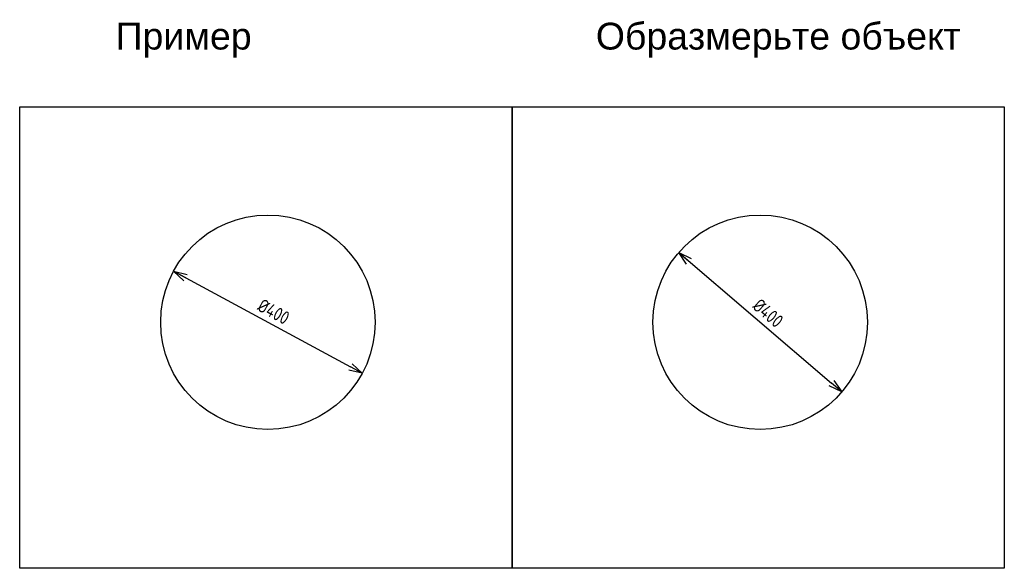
# Model space of a CAD drawing. Header units: inches. Extents: x 12 to 25643, y -1633 to 2043.
# Tile 3 of 7: x 6721 to 8557, y 12 to 1035. Entities that reach past the tile are written whole.
import ezdxf

# ---------------------------------------------------------------- set-up
doc = ezdxf.new("R2010")
doc.units = ezdxf.units.IN
doc.header["$MEASUREMENT"] = 0
doc.styles.get("Standard").update_dxf_attribs({"font": 'arial.ttf'})
doc.styles.add('ГОСТ 2.304', font='CS_Gost2304.shx')
doc.dimstyles.new('СПДС$3', dxfattribs={"dimscale": 100, "dimtxt": 2.5, "dimasz": 2.5, "dimexe": 0.18, "dimexo": 0.0625, "dimgap": 1, "dimtad": 1, "dimtoh": 1, "dimdec": 0, "dimzin": 0, "dimtxsty": 'ГОСТ 2.304', "dimblk": 'OPEN30', "dimblk1": 'OPEN30', "dimblk2": 'OPEN30', "dimcen": 2.5, "dimadec": 0, "dimazin": 0, "dimtfac": 1, "dimtdec": 4, "dimtmove": 0, "dimatfit": 1, "dimfxl": 1, "dimtfill": 1, "dimtolj": 1, "dimarcsym": 0})

# ---------------------------------------------------------------- blocks, each defined once
blk = doc.blocks.new('_OPEN30')
at = {"color": 0, "linetype": 'ByBlock', "lineweight": -2}
for p, q in [((-1, 0.267949), (0, 0)), ((0, 0), (-1, -0.267949)), ((0, 0), (-1, 0))]:
    blk.add_line(p, q, dxfattribs=at)
blk = doc.blocks.new('*D10')
at = {"color": 0, "lineweight": -2}
blk.add_line((7007.9, 566.2), (7337.7, 387.7), dxfattribs=at)
at = {"color": 0, "lineweight": -2, "ltscale": 10, "xscale": 25, "yscale": 25, "zscale": 25}
for p, rotation in [((7007.9, 566.2), 151.5783505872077), ((7359.7, 375.8), 331.5783505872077)]:
    blk.add_blockref('_OPEN30', p, dxfattribs=dict(at, rotation=rotation))
at = {"color": 0, "ltscale": 10, "insert": (7194.5, 490.8), "char_height": 25, "attachment_point": 5, "rotation": 331.5784, "style": 'ГОСТ 2.304', "bg_fill": 3, "box_fill_scale": 1.25, "bg_fill_color": 256, "bg_fill_true_color": 13158600, "bg_fill_transparency": 0}
blk.add_mtext('\\A1;%%c400', dxfattribs=at)
blk = doc.blocks.new('*D46')
at = {"color": 0, "lineweight": -2, "ltscale": 10}
blk.add_line((7950, 600.9), (8235.1, 357.3), dxfattribs=at)
at = {"color": 0, "lineweight": -2, "ltscale": 10, "xscale": 25, "yscale": 25, "zscale": 25}
for p, rotation in [((7950, 600.9), 139.482740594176), ((8254.1, 341.1), 319.4827405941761)]:
    blk.add_blockref('_OPEN30', p, dxfattribs=dict(at, rotation=rotation))
at = {"color": 0, "ltscale": 10, "insert": (8116.7, 488.1), "char_height": 25, "attachment_point": 5, "rotation": 319.4827, "style": 'ГОСТ 2.304', "bg_fill": 3, "box_fill_scale": 1.25, "bg_fill_color": 256, "bg_fill_true_color": 13158600, "bg_fill_transparency": 0}
blk.add_mtext('\\A1;%%c400', dxfattribs=at)

msp = doc.modelspace()

# ---------------------------------------------------------------- linework, layer by layer
for points in [[(6720.8, 872.8), (7639.1, 872.8), (7639.1, 12.2), (6720.8, 12.2)], [(7639.1, 872.8), (8557.3, 872.8), (8557.3, 12.2), (7639.1, 12.2)]]:
    msp.add_lwpolyline(points, close=True)
at = {"color": 6}
for centre in [(7183.8, 471), (8102, 471)]:
    msp.add_circle(centre, 200, dxfattribs=at)

# ---------------------------------------------------------------- texts
at = {"char_height": 50, "attachment_point": 1}
for s, insert, width in [('{\\fArial|b0|i0|c0|p34;Пример}', (6899.7, 1029.6), 327.414), ('Образмерьте объект', (7795.4, 1029.6), 698.92)]:
    msp.add_mtext(s, dxfattribs=dict(at, insert=insert, width=width))

# ---------------------------------------------------------------- next in the draw order: dimensions: what is measured, and where the dimension line sits
at = {"ltscale": 10}
dim = msp.add_diameter_dim_2p(p1=(7950, 600.9), p2=(8254.1, 341.1), dimstyle='СПДС$3', override={"dimscale": 10}, dxfattribs=at)
dim.commit()
dim.dimension.update_dxf_attribs({"geometry": '*D46', "text_midpoint": (8116.7, 488.1)})
dim = msp.add_diameter_dim_2p(p1=(7007.9, 566.2), p2=(7359.7, 375.8), dimstyle='СПДС$3', override={"dimscale": 10})
dim.commit()
dim.dimension.update_dxf_attribs({"geometry": '*D10', "text_midpoint": (7194.5, 490.8)})

doc.saveas('drawing.dxf')
